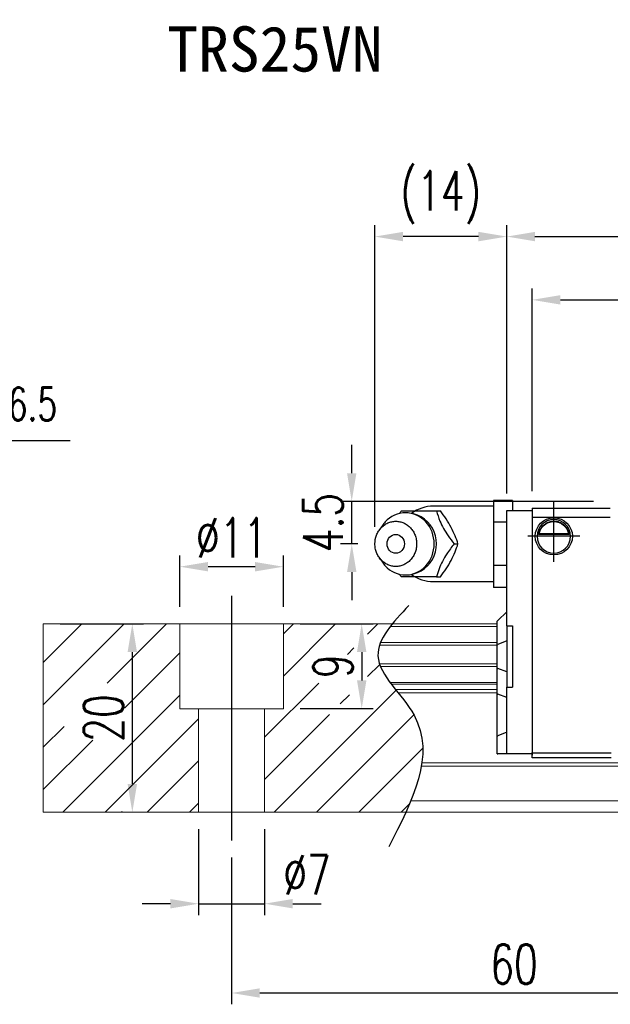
# Model space of a CAD drawing. Header units: millimetres. Extents: x 1821 to 2071, y 456 to 561.
# Tile 2 of 53: x 1909 to 1971, y 456 to 561. Entities that reach past the tile are written whole.
import ezdxf
from ezdxf.enums import TextEntityAlignment as Align

# ---------------------------------------------------------------- set-up
doc = ezdxf.new("R2010")
doc.units = ezdxf.units.MM
doc.header["$LTSCALE"] = 0.2
doc.header["$PDSIZE"] = -1
doc.layers.add('CHA', color=7, linetype='Continuous')
doc.styles.add('DIM-7', font='SIMPLEX.shx', dxfattribs={"width": 0.7, "bigfont": 'chineset.shx'})
doc.styles.add('T', font='kaiu.ttf')
doc.dimstyles.new('CNS', dxfattribs={"dimtxt": 3.5, "dimasz": 2.5, "dimexe": 1, "dimexo": 1.5, "dimgap": 0.09, "dimtad": 0, "dimdsep": 46, "dimtxsty": 'DIM-7', "dimcen": 0.09, "dimclrd": 1, "dimclre": 1, "dimclrt": 4, "dimadec": 0, "dimazin": 0, "dimtfac": 1, "dimtix": 1, "dimtmove": 2, "dimatfit": 3, "dimfxl": 1, "dimtvp": 0.971429, "dimtolj": 1, "dimarcsym": 0})

# ---------------------------------------------------------------- blocks, each defined once
blk = doc.blocks.new('*D15')
at = {"color": 7, "lineweight": -2}
for p, q in [((1912.89, 496.69), (1921.75, 496.69)), ((1920.55, 493.69), (1920.55, 479.69)), ((1919.51, 476.69), (1919.35, 476.69))]:
    blk.add_line(p, q, dxfattribs=at)
at = {"color": 7}
for points in [[(1920.05, 493.69), (1921.05, 493.69), (1920.55, 496.69)], [(1920.05, 479.69), (1921.05, 479.69), (1920.55, 476.69)]]:
    blk.add_solid(points, dxfattribs=at)
at = {"layer": 'DEFPOINTS', "color": 0}
for p in [(1911.09, 496.69), (1920.55, 476.69), (1921.31, 476.69)]:
    blk.add_point(p, dxfattribs=at)
at = {"color": 7, "insert": (1917.49, 486.69), "char_height": 4.2, "attachment_point": 5, "rotation": 90, "style": 'DIM-7'}
blk.add_mtext('\\A1;20', dxfattribs=at)
blk = doc.blocks.new('*D16')
at = {"color": 7, "lineweight": -2}
for p, q in [((1925.59, 498.49), (1925.59, 503.96)), ((1936.59, 498.49), (1936.59, 503.96)), ((1933.59, 502.76), (1928.59, 502.76))]:
    blk.add_line(p, q, dxfattribs=at)
at = {"color": 7}
for points in [[(1928.59, 503.26), (1928.59, 502.26), (1925.59, 502.76)], [(1933.59, 503.26), (1933.59, 502.26), (1936.59, 502.76)]]:
    blk.add_solid(points, dxfattribs=at)
at = {"layer": 'DEFPOINTS', "color": 0}
for p in [(1925.59, 502.76), (1925.59, 496.69), (1936.59, 496.69)]:
    blk.add_point(p, dxfattribs=at)
at = {"color": 7, "insert": (1931.09, 505.82), "char_height": 4.2, "attachment_point": 5, "style": 'DIM-7'}
blk.add_mtext('\\A1;%%C11', dxfattribs=at)
blk = doc.blocks.new('*D17')
at = {"color": 7, "lineweight": -2}
for p, q in [((1927.59, 474.89), (1927.59, 465.78)), ((1934.59, 474.89), (1934.59, 465.78)), ((1924.59, 466.98), (1921.59, 466.98)), ((1927.59, 466.98), (1934.59, 466.98)), ((1937.59, 466.98), (1940.59, 466.98))]:
    blk.add_line(p, q, dxfattribs=at)
at = {"color": 7}
for points in [[(1924.59, 467.48), (1924.59, 466.48), (1927.59, 466.98)], [(1937.59, 467.48), (1937.59, 466.48), (1934.59, 466.98)]]:
    blk.add_solid(points, dxfattribs=at)
at = {"layer": 'DEFPOINTS', "color": 0}
for p in [(1927.59, 476.69), (1934.59, 476.69), (1934.59, 466.98)]:
    blk.add_point(p, dxfattribs=at)
at = {"color": 7, "insert": (1939.11, 470.04), "char_height": 4.2, "attachment_point": 5, "style": 'DIM-7'}
blk.add_mtext('\\A1;%%C7', dxfattribs=at)
blk = doc.blocks.new('*D18')
at = {"color": 7, "lineweight": -2}
for p, q in [((1931.09, 471.89), (1931.09, 456.3)), ((1991.09, 471.89), (1991.09, 456.3)), ((1934.09, 457.5), (1988.09, 457.5))]:
    blk.add_line(p, q, dxfattribs=at)
at = {"color": 7}
for points in [[(1934.09, 458), (1934.09, 457), (1931.09, 457.5)], [(1988.09, 458), (1988.09, 457), (1991.09, 457.5)]]:
    blk.add_solid(points, dxfattribs=at)
at = {"layer": 'DEFPOINTS', "color": 0}
for p in [(1931.09, 473.69), (1991.09, 473.69), (1991.09, 457.5)]:
    blk.add_point(p, dxfattribs=at)
at = {"color": 7, "insert": (1961.09, 460.56), "char_height": 4.2, "attachment_point": 5, "style": 'DIM-7'}
blk.add_mtext('\\A1;60', dxfattribs=at)
blk = doc.blocks.new('*D19')
at = {"color": 7, "lineweight": -2}
for p, q in [((1938.39, 496.69), (1946.11, 496.69)), ((1944.91, 493.69), (1944.91, 490.69)), ((1938.39, 487.69), (1946.11, 487.69))]:
    blk.add_line(p, q, dxfattribs=at)
at = {"color": 7}
for points in [[(1944.41, 493.69), (1945.41, 493.69), (1944.91, 496.69)], [(1944.41, 490.69), (1945.41, 490.69), (1944.91, 487.69)]]:
    blk.add_solid(points, dxfattribs=at)
at = {"layer": 'DEFPOINTS', "color": 0}
for p in [(1936.59, 496.69), (1936.59, 487.69), (1944.91, 487.69)]:
    blk.add_point(p, dxfattribs=at)
at = {"color": 7, "insert": (1941.85, 492.19), "char_height": 4.2, "attachment_point": 5, "rotation": 90, "style": 'DIM-7'}
blk.add_mtext('\\A1;9', dxfattribs=at)
blk = doc.blocks.new('*D23')
at = {"color": 7, "lineweight": -2}
for p, q in [((1960.31, 510.54), (1960.31, 539.01)), ((2041.31, 510.54), (2041.31, 539.01)), ((1963.31, 537.81), (2038.31, 537.81))]:
    blk.add_line(p, q, dxfattribs=at)
at = {"color": 7}
for points in [[(1963.31, 538.31), (1963.31, 537.31), (1960.31, 537.81)], [(2038.31, 538.31), (2038.31, 537.31), (2041.31, 537.81)]]:
    blk.add_solid(points, dxfattribs=at)
at = {"layer": 'DEFPOINTS', "color": 0}
for p in [(2041.31, 537.81), (1960.31, 508.74), (2041.31, 508.74)]:
    blk.add_point(p, dxfattribs=at)
at = {"color": 7, "insert": (2000.81, 540.87), "char_height": 4.2, "attachment_point": 5, "style": 'DIM-7'}
blk.add_mtext('\\A1;81', dxfattribs=at)
blk = doc.blocks.new('*D25')
at = {"color": 7, "lineweight": -2}
for p, q in [((1946.31, 506.99), (1946.31, 539.01)), ((1960.31, 510.54), (1960.31, 539.01)), ((1957.31, 537.81), (1949.31, 537.81))]:
    blk.add_line(p, q, dxfattribs=at)
at = {"color": 7}
for points in [[(1949.31, 538.31), (1949.31, 537.31), (1946.31, 537.81)], [(1957.31, 538.31), (1957.31, 537.31), (1960.31, 537.81)]]:
    blk.add_solid(points, dxfattribs=at)
at = {"layer": 'DEFPOINTS', "color": 0}
for p in [(1946.31, 537.81), (1960.31, 508.74), (1946.31, 505.19)]:
    blk.add_point(p, dxfattribs=at)
at = {"color": 7, "insert": (1953.31, 541.97), "char_height": 4.2, "width": 7.1243, "attachment_point": 5, "style": 'DIM-7'}
blk.add_mtext('\\A1;(14)', dxfattribs=at)
blk = doc.blocks.new('*D27')
at = {"color": 7, "lineweight": -2}
for p, q in [((1943.85, 512.69), (1943.85, 515.69)), ((1969.51, 509.69), (1942.65, 509.69)), ((1943.85, 505.19), (1943.85, 509.69)), ((1944.51, 505.19), (1942.65, 505.19)), ((1943.85, 502.19), (1943.85, 499.19))]:
    blk.add_line(p, q, dxfattribs=at)
at = {"color": 7}
for points in [[(1943.35, 512.69), (1944.35, 512.69), (1943.85, 509.69)], [(1943.35, 502.19), (1944.35, 502.19), (1943.85, 505.19)]]:
    blk.add_solid(points, dxfattribs=at)
at = {"layer": 'DEFPOINTS', "color": 0}
for p in [(1943.85, 509.69), (1971.31, 509.69), (1946.31, 505.19)]:
    blk.add_point(p, dxfattribs=at)
at = {"color": 7, "insert": (1940.79, 507.44), "char_height": 4.2, "attachment_point": 5, "rotation": 90, "style": 'DIM-7'}
blk.add_mtext('\\A1;4.5', dxfattribs=at)
blk = doc.blocks.new('*D29')
at = {"color": 7, "lineweight": -2}
for p, q in [((1963.01, 510.79), (1963.01, 532.29)), ((2038.61, 510.79), (2038.61, 532.29)), ((1966.01, 531.09), (2035.61, 531.09))]:
    blk.add_line(p, q, dxfattribs=at)
at = {"color": 7}
for points in [[(1966.01, 531.59), (1966.01, 530.59), (1963.01, 531.09)], [(2035.61, 531.59), (2035.61, 530.59), (2038.61, 531.09)]]:
    blk.add_solid(points, dxfattribs=at)
at = {"layer": 'DEFPOINTS', "color": 0}
for p in [(2038.61, 531.09), (1963.01, 508.99), (2038.61, 508.99)]:
    blk.add_point(p, dxfattribs=at)
at = {"color": 7, "insert": (2000.81, 534.15), "char_height": 4.2, "attachment_point": 5, "style": 'DIM-7'}
blk.add_mtext('\\A1;75.6', dxfattribs=at)

msp = doc.modelspace()

# ---------------------------------------------------------------- linework, layer by layer
at = {"linetype": 'Continuous'}
for p, q in [((1958.911, 509.185), (1952.529, 509.185)), ((1960.911, 509.804), (1958.911, 509.804)), ((1958.911, 509.804), (1958.911, 508.649)), ((1960.911, 509.804), (1960.911, 508.735)), ((1958.911, 508.649), (1958.911, 507.495)), ((1960.311, 508.735), (1963.011, 508.735)), ((1960.311, 508.589), (1960.311, 508.735)), ((1960.311, 507.382), (1960.311, 508.589)), ((1963.011, 508.985), (1971.311, 508.985)), ((1963.011, 508.985), (1963.011, 507.985)), ((1963.011, 508.735), (1963.011, 507.235)), ((1963.011, 508.735), (1963.011, 508.589)), ((1963.011, 508.589), (1963.011, 507.382)), ((1947.108, 507.144), (1946.744, 506.61)), ((1958.911, 507.495), (1958.911, 505.185)), ((1960.311, 507.495), (1958.911, 507.495)), ((1960.311, 507.028), (1960.311, 507.382)), ((1960.311, 496.485), (1960.311, 507.028)), ((1971.311, 507.985), (1963.011, 507.985)), ((1963.011, 507.985), (1963.011, 482.985)), ((1963.011, 507.382), (1963.011, 507.028)), ((1963.011, 507.235), (1963.011, 484.235)), ((1963.011, 507.028), (1963.011, 484.442)), ((1963.537, 506.035), (1967.086, 506.035)), ((1966.943, 506.168), (1963.679, 506.168)), ((1966.866, 506.235), (1963.756, 506.235)), ((1958.911, 505.185), (1958.911, 502.876)), ((1946.744, 503.761), (1947.108, 503.227)), ((1958.911, 502.876), (1958.911, 501.721)), ((1960.311, 502.876), (1958.911, 502.876)), ((1952.529, 501.185), (1958.911, 501.185)), ((1958.911, 501.721), (1958.911, 500.566)), ((1960.311, 500.566), (1958.911, 500.566)), ((1960.311, 497.985), (1959.361, 497.035)), ((1959.311, 496.985), (1959.361, 497.035)), ((1959.311, 494.481), (1959.311, 496.985)), ((1960.311, 496.485), (1960.911, 496.485)), ((1960.311, 496.485), (1960.311, 489.985)), ((1960.911, 496.485), (1960.911, 489.985)), ((1959.311, 494.481), (1959.361, 494.501)), ((1959.311, 491.989), (1959.311, 494.481)), ((1960.311, 494.875), (1959.361, 494.501)), ((1959.311, 491.989), (1959.361, 491.969)), ((1959.311, 489.254), (1959.311, 491.989)), ((1960.311, 491.595), (1959.361, 491.969)), ((1959.311, 484.775), (1959.311, 489.254)), ((1959.311, 489.254), (1959.361, 489.234)), ((1960.311, 484.442), (1960.311, 489.985)), ((1960.311, 489.985), (1960.911, 489.985)), ((1960.311, 488.86), (1959.361, 489.234)), ((1960.311, 485.189), (1959.361, 484.796)), ((1959.311, 484.775), (1959.361, 484.796)), ((1959.311, 482.885), (1959.311, 484.775)), ((1960.311, 484.089), (1960.311, 484.442)), ((1960.311, 483.032), (1960.311, 484.089)), ((1963.011, 484.442), (1963.011, 484.089)), ((1963.011, 484.235), (1963.011, 482.735)), ((1963.011, 484.089), (1963.011, 483.032)), ((1960.311, 482.885), (1960.311, 483.032)), ((1963.011, 482.885), (1963.011, 483.032)), ((1963.011, 482.485), (1963.011, 482.985)), ((1963.011, 482.985), (1971.391, 482.985)), ((1959.311, 482.885), (1959.361, 482.885)), ((1960.311, 482.885), (1959.361, 482.885)), ((1963.011, 482.885), (1960.311, 482.885)), ((1971.39, 482.485), (1963.011, 482.485))]:
    msp.add_line(p, q, dxfattribs=at)
for p, q in [((1965.311, 503.278), (1965.311, 509.685)), ((1965.311, 503.278), (1965.311, 509.685)), ((1968.081, 505.985), (1962.549, 505.985)), ((1911.091, 488.085), (1919.691, 496.685)), ((1911.091, 492.576), (1915.201, 496.685)), ((1917.877, 490.381), (1924.181, 496.685)), ((1936.591, 495.625), (1937.652, 496.685)), ((1936.591, 491.135), (1942.142, 496.685)), ((1945.539, 495.592), (1946.632, 496.685)), ((1919.76, 487.774), (1925.591, 493.605)), ((1943.392, 493.445), (1944.077, 494.131)), ((1945.539, 491.102), (1946.825, 492.388)), ((1934.591, 484.645), (1940.353, 490.406)), ((1935.612, 476.685), (1948.566, 489.639)), ((1913.162, 476.685), (1925.591, 489.115)), ((1942.639, 488.202), (1943.605, 489.168)), ((1917.652, 476.685), (1927.591, 486.625)), ((1934.591, 480.155), (1941.501, 487.064)), ((1940.102, 476.685), (1950.447, 487.03)), ((1911.091, 483.595), (1913.303, 485.807)), ((1911.091, 479.105), (1916.34, 484.353)), ((1944.592, 476.685), (1951.395, 483.488)), ((1922.142, 476.685), (1927.591, 482.135)), ((1926.632, 476.685), (1927.591, 477.645)), ((1949.083, 476.685), (1950.008, 477.611))]:
    msp.add_line(p, q)
at = {"ltscale": 0.5}
msp.add_line((1931.091, 499.685), (1931.091, 473.685), dxfattribs=at)
at = {"linetype": 'Continuous', "lineweight": 15}
for p, q in [((1959.311, 496.685), (1911.091, 496.685)), ((1911.091, 496.685), (1911.091, 476.685)), ((1925.591, 487.685), (1925.591, 496.685)), ((1936.591, 487.685), (1936.591, 496.685)), ((1959.311, 496.429), (1947.964, 496.429)), ((1959.311, 494.72), (1946.919, 494.72)), ((1959.311, 494.425), (1946.809, 494.425)), ((1959.311, 492.445), (1946.806, 492.445)), ((1959.311, 492.15), (1946.917, 492.15)), ((1959.311, 490.47), (1947.927, 490.47)), ((1959.311, 490.306), (1948.049, 490.306)), ((1959.311, 489.712), (1948.508, 489.712)), ((1959.311, 489.358), (1948.788, 489.358)), ((1936.591, 487.685), (1925.591, 487.685)), ((1927.591, 487.685), (1927.591, 476.685)), ((1934.591, 487.685), (1934.591, 476.685)), ((2071.091, 481.932), (1951.3, 481.932)), ((2071.091, 481.578), (1951.245, 481.578)), ((2071.091, 477.885), (1950.123, 477.885)), ((2071.091, 476.685), (1911.091, 476.685))]:
    msp.add_line(p, q, dxfattribs=at)
at = {"linetype": 'Continuous'}
for centre, radius, start, end in [((1952.529, 505.185), 4, 89.99998, 125.88467), ((1949.562, 505.185), 3.3, 270, 90.12014), ((1965.311, 505.985), 1.775, 90, 270), ((1965.311, 505.985), 1.775, 270, 90), ((1952.529, 505.185), 4, 234.11533, 270.00002)]:
    msp.add_arc(centre, radius, start, end, dxfattribs=at)
at = {"linetype": 'Continuous', "extrusion": (0, 0, -1)}
for radius, start, end in [(1.975, 270, 90), (1.575, 9.1332, 90), (1.975, 90, 270), (1.575, 90, 170.8668)]:
    msp.add_arc((-1965.311, 505.985), radius, start, end, dxfattribs=at)
at = {"linetype": 'Continuous'}
msp.add_ellipse((1948.528, 505.185), major_axis=(0, -1), ratio=0.9238797, dxfattribs=at)
for points, knots in [([(1947.109, 503.227), (1947.199, 503.094), (1947.298, 502.968), (1947.97, 502.241), (1948.764, 501.885), (1950.36, 501.885), (1951.153, 502.241), (1952.282, 503.463), (1952.611, 504.321), (1952.611, 506.049), (1952.282, 506.908), (1951.153, 508.13), (1950.36, 508.485), (1948.764, 508.485), (1947.97, 508.13), (1947.298, 507.402), (1947.199, 507.277), (1947.109, 507.144)], [0, 0, 0, 0, 0.0298911, 0.0298911, 0.1865941, 0.1865941, 0.343297, 0.343297, 0.5, 0.5, 0.656703, 0.656703, 0.8134059, 0.8134059, 0.9701089, 0.9701089, 1, 1, 1, 1]), ([(1949.119, 508.685), (1949.581, 508.685), (1950.078, 508.685), (1951.43, 508.685), (1952.146, 508.685), (1952.852, 508.685)], [0, 0, 0, 0, 0.5, 0.5, 1, 1, 1, 1]), ([(1952.852, 508.685), (1952.956, 508.339), (1953.066, 507.985), (1953.321, 507.356), (1953.447, 507.087), (1953.74, 506.56), (1953.909, 506.298), (1954.288, 505.751), (1954.504, 505.466), (1954.719, 505.185)], [0, 0, 0, 0, 0.3162869, 0.3162869, 0.5305066, 0.5305066, 0.7443398, 0.7443398, 1, 1, 1, 1]), ([(1955.134, 505.185), (1954.963, 505.732), (1954.737, 506.318), (1954.086, 507.54), (1953.682, 508.135), (1953.267, 508.685)], [0, 0, 0, 0, 0.5, 0.5, 1, 1, 1, 1]), ([(1946.311, 505.185), (1946.311, 505.028), (1946.34, 504.714), (1946.467, 504.261), (1946.673, 503.843), (1946.951, 503.477), (1947.289, 503.177), (1947.675, 502.954), (1948.093, 502.816), (1948.529, 502.77), (1948.964, 502.816), (1949.383, 502.954), (1949.768, 503.177), (1950.107, 503.477), (1950.384, 503.843), (1950.59, 504.261), (1950.717, 504.714), (1950.76, 505.185), (1950.717, 505.657), (1950.59, 506.11), (1950.384, 506.527), (1950.107, 506.893), (1949.768, 507.194), (1949.383, 507.417), (1948.964, 507.554), (1948.529, 507.601), (1948.093, 507.554), (1947.675, 507.417), (1947.289, 507.194), (1946.951, 506.893), (1946.673, 506.527), (1946.399, 505.973), (1946.312, 505.499), (1946.311, 505.185)], [0, 0, 0, 0, 0.0312594, 0.0625188, 0.0937782, 0.1250376, 0.156297, 0.1875564, 0.2188159, 0.2500753, 0.2813347, 0.3125941, 0.3438535, 0.3751129, 0.4063723, 0.4376317, 0.4688911, 0.5001505, 0.5314099, 0.5626693, 0.5939287, 0.6251882, 0.6564476, 0.687707, 0.7189664, 0.7502258, 0.7814852, 0.8127446, 0.844004, 0.8752634, 0.9065228, 0.9377822, 1, 1, 1, 1]), ([(1963.679, 506.168), (1963.695, 506.244), (1963.717, 506.334), (1963.781, 506.523), (1963.823, 506.625), (1963.928, 506.821), (1963.992, 506.917), (1964.164, 507.129), (1964.282, 507.239), (1964.542, 507.42), (1964.687, 507.492), (1964.989, 507.59), (1965.151, 507.616), (1965.311, 507.616)], [0, 0, 0, 0, 0.1376864, 0.1376864, 0.275472, 0.275472, 0.4123557, 0.4123557, 0.6064308, 0.6064308, 0.8046387, 0.8046387, 1, 1, 1, 1]), ([(1965.311, 507.616), (1965.462, 507.616), (1965.615, 507.593), (1965.932, 507.497), (1966.098, 507.413), (1966.368, 507.214), (1966.482, 507.104), (1966.654, 506.884), (1966.72, 506.778), (1966.827, 506.564), (1966.867, 506.453), (1966.916, 506.287), (1966.931, 506.224), (1966.943, 506.168)], [0, 0, 0, 0, 0.1837975, 0.1837975, 0.4104893, 0.4104893, 0.6000274, 0.6000274, 0.749109, 0.749109, 0.8991923, 0.8991923, 1, 1, 1, 1]), ([(1954.719, 505.185), (1954.454, 504.839), (1954.186, 504.485), (1953.769, 503.856), (1953.609, 503.587), (1953.34, 503.06), (1953.229, 502.798), (1953.025, 502.251), (1952.936, 501.966), (1952.852, 501.685)], [0, 0, 0, 0, 0.3162869, 0.3162869, 0.5305066, 0.5305066, 0.7443398, 0.7443398, 1, 1, 1, 1]), ([(1953.267, 501.685), (1953.679, 502.232), (1954.078, 502.818), (1954.731, 504.04), (1954.962, 504.635), (1955.134, 505.185)], [0, 0, 0, 0, 0.5, 0.5, 1, 1, 1, 1]), ([(1952.852, 501.685), (1952.135, 501.685), (1951.37, 501.685), (1950.058, 501.685), (1949.572, 501.685), (1949.119, 501.685)], [0, 0, 0, 0, 0.5, 0.5, 1, 1, 1, 1])]:
    msp.add_open_spline(points, degree=3, knots=knots, dxfattribs=at)
for points, degree in [([(1948.907, 508.408), (1948.978, 508.501), (1949.048, 508.593), (1949.119, 508.685)], 3), ([(1952.852, 508.685), (1953.267, 508.685)], 1), ([(1963.679, 506.168), (1963.705, 506.191), (1963.731, 506.213), (1963.756, 506.235)], 3), ([(1966.866, 506.235), (1966.892, 506.213), (1966.917, 506.191), (1966.943, 506.168)], 3), ([(1954.719, 505.185), (1955.134, 505.185)], 1), ([(1949.119, 501.685), (1949.047, 501.779), (1948.975, 501.872), (1948.904, 501.967)], 3), ([(1952.852, 501.685), (1953.267, 501.685)], 1)]:
    msp.add_open_spline(points, degree=degree, dxfattribs=at)
msp.add_open_spline([(1949.925, 498.647), (1948.243, 496.856), (1944.585, 492.961), (1954.111, 485.276), (1950.295, 477.891), (1947.782, 473.026)], degree=3, knots=[0, 0, 0, 0, 6.2737393, 13.647637, 27.8750855, 27.8750855, 27.8750855, 27.8750855])

# ---------------------------------------------------------------- texts
at = {"color": 0, "insert": (1893.882, 517.103), "char_height": 3.5, "attachment_point": 7, "style": 'DIM-7'}
msp.add_mtext('4-M6dp6.5', dxfattribs=at)
at = {"layer": 'CHA', "color": 7, "style": 'T'}
msp.add_text('TRS25VN', height=4.8, dxfattribs=at).set_placement((1935.7, 557.731), align=Align.MIDDLE)

# ---------------------------------------------------------------- dimensions: what is measured, and where the dimension line sits
at = {"color": 0}
for base, p1, p2, text, picture, middle in [((1946.311, 537.808), (1960.311, 508.735), (1946.311, 505.185), '(<>)', '*D25', (1953.311, 541.968)), ((1925.591, 502.764), (1936.591, 496.685), (1925.591, 496.685), '%%C<>', '*D16', (1931.091, 505.824))]:
    dim = msp.add_linear_dim(base=base, p1=p1, p2=p2, text=text, dimstyle='CNS', override={"dimscale": 1.2, "dimgap": 0.8, "dimtad": 1, "dimclrd": 7, "dimclre": 7, "dimclrt": 7, "dimadec": 2, "dimazin": 2, "dimtm": 1e-09, "dimtfac": 0.6, "dimtmove": 1, "dimarcsym": 1}, dxfattribs=at)
    dim.commit()
    dim.dimension.update_dxf_attribs({"geometry": picture, "text_midpoint": middle})
for base, p1, p2, picture, middle in [((2041.311, 537.808), (1960.311, 508.735), (2041.311, 508.735), '*D23', (2000.811, 540.868)), ((2038.611, 531.085), (1963.011, 508.985), (2038.611, 508.985), '*D29', (2000.811, 534.145)), ((1991.091, 457.499), (1931.091, 473.685), (1991.091, 473.685), '*D18', (1961.091, 460.559))]:
    dim = msp.add_linear_dim(base=base, p1=p1, p2=p2, dimstyle='CNS', override={"dimscale": 1.2, "dimgap": 0.8, "dimtad": 1, "dimclrd": 7, "dimclre": 7, "dimclrt": 7, "dimadec": 2, "dimazin": 2, "dimtm": 1e-09, "dimtfac": 0.6, "dimtmove": 1, "dimarcsym": 1}, dxfattribs=at)
    dim.commit()
    dim.dimension.update_dxf_attribs({"geometry": picture, "text_midpoint": middle})
for base, p1, p2, picture, middle in [((1943.855, 509.685), (1946.311, 505.185), (1971.311, 509.685), '*D27', (1940.795, 507.435)), ((1920.547, 476.685), (1911.091, 496.685), (1921.311, 476.685), '*D15', (1917.487, 486.685)), ((1944.91, 487.685), (1936.591, 496.685), (1936.591, 487.685), '*D19', (1941.85, 492.185))]:
    dim = msp.add_linear_dim(base=base, p1=p1, p2=p2, angle=90, dimstyle='CNS', override={"dimscale": 1.2, "dimgap": 0.8, "dimtad": 1, "dimclrd": 7, "dimclre": 7, "dimclrt": 7, "dimadec": 2, "dimazin": 2, "dimtm": 1e-09, "dimtfac": 0.6, "dimtmove": 1, "dimarcsym": 1}, dxfattribs=at)
    dim.commit()
    dim.dimension.update_dxf_attribs({"geometry": picture, "text_midpoint": middle})
dim = msp.add_linear_dim(base=(1934.591, 466.975), p1=(1927.591, 476.685), p2=(1934.591, 476.685), text='%%C<>', dimstyle='CNS', override={"dimscale": 1.2, "dimgap": 0.8, "dimtad": 1, "dimclrd": 7, "dimclre": 7, "dimclrt": 7, "dimadec": 2, "dimazin": 2, "dimtm": 1e-09, "dimtfac": 0.6, "dimtmove": 1, "dimarcsym": 1}, dxfattribs=at)
dim.commit()
dim.dimension.update_dxf_attribs({"geometry": '*D17', "text_midpoint": (1939.106, 466.975), "dimtype": 160})

# ---------------------------------------------------------------- leaders
at = {"color": 0, "annotation_type": 0, "has_hookline": 1, "hookline_direction": 0, "text_width": 20.067}
msp.add_leader([(1883.616, 509.685), (1889.922, 516.143), (1892.922, 516.143)], dimstyle='CNS', override={"dimscale": 1.2, "dimgap": 0.8, "dimtad": 1, "dimclrd": 7, "dimclre": 7, "dimclrt": 7, "dimadec": 2, "dimazin": 2, "dimtm": 1e-09, "dimtfac": 0.6, "dimtmove": 1, "dimarcsym": 1}, dxfattribs=at)

doc.saveas('drawing.dxf')
